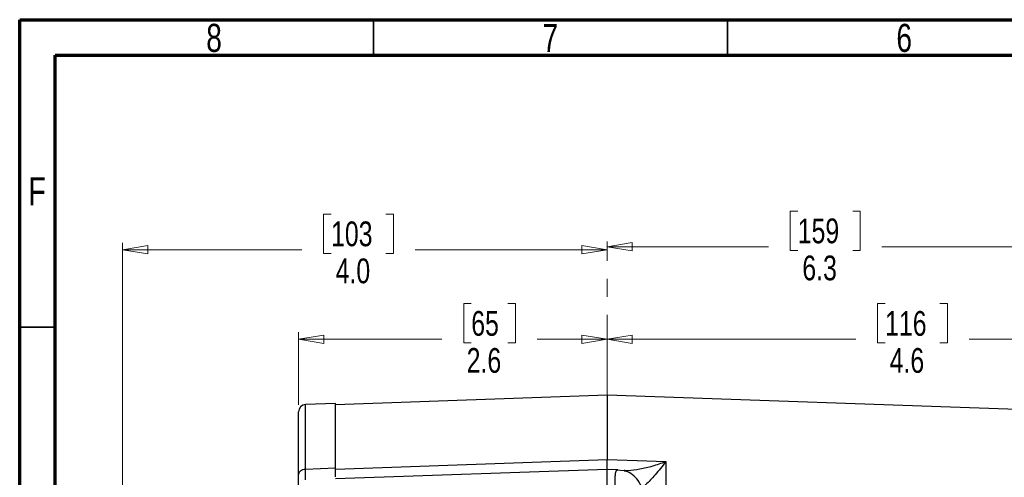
# Model space of a CAD drawing. Header units: inches. Extents: x 0.6 to 16.3, y 0.2 to 11.5.
# Tile 6 of 12: x 0.6 to 6.1, y 8.9 to 11.5. Entities that reach past the tile are written whole.
import ezdxf

# ---------------------------------------------------------------- set-up
doc = ezdxf.new("R2010")
doc.units = ezdxf.units.IN
doc.header["$MEASUREMENT"] = 0
doc.linetypes.add('CENTERX2', pattern=[0.8, 0.5, -0.1, 0.1, -0.1])
doc.styles.add('SLDTEXTSTYLE0', font='TXT', dxfattribs={"width": 0.75})
doc.dimstyles.new('SLDDIMSTYLE1', dxfattribs={"dimtxt": 0.137795, "dimasz": 0.14, "dimexe": 0, "dimexo": 0.0625, "dimgap": 0.034449, "dimtad": 0, "dimdec": 1, "dimlfac": 1.5, "dimrnd": 1e-09, "dimzin": 12, "dimdsep": 46, "dimtxsty": 'SLDTEXTSTYLE0', "dimblk1": 'CLOSED', "dimblk2": 'CLOSED', "dimsah": 1, "dimcen": 0.09, "dimadec": 0, "dimazin": 3, "dimtfac": 1, "dimtdec": 1, "dimtofl": 0, "dimtmove": 0, "dimatfit": 3, "dimldrblk": 'CLOSED', "dimfxl": 0, "dimfrac": 2, "dimtolj": 1, "dimtzin": 12, "dimarcsym": 0})
doc.dimstyles.new('SLDDIMSTYLE3', dxfattribs={"dimtxt": 0.137795, "dimasz": 0.14, "dimexe": 0, "dimexo": 0.0625, "dimgap": 0.034449, "dimtad": 0, "dimdec": 1, "dimlfac": 1.5, "dimrnd": 1e-09, "dimzin": 4, "dimdsep": 46, "dimtxsty": 'SLDTEXTSTYLE0', "dimblk1": 'CLOSED', "dimblk2": 'CLOSED', "dimsah": 1, "dimcen": 0.09, "dimadec": 0, "dimazin": 1, "dimtfac": 1, "dimtdec": 1, "dimtofl": 0, "dimtmove": 0, "dimatfit": 3, "dimldrblk": 'CLOSED', "dimfxl": 0, "dimfrac": 2, "dimtolj": 1, "dimtzin": 12, "dimarcsym": 0})

# ---------------------------------------------------------------- blocks, each defined once
blk = doc.blocks.new('_Closed')
at = {"color": 0, "linetype": 'ByBlock', "lineweight": -2}
for p, q in [((-1, 0.166667), (0, 0)), ((-1, 0.166667), (-1, -0.166667)), ((0, 0), (-1, -0.166667)), ((0, 0), (-1, 0))]:
    blk.add_line(p, q, dxfattribs=at)
blk = doc.blocks.new('_D_7')
at = {"color": 7, "linetype": 'Continuous', "lineweight": 0}
for p, q in [((4.9181, 10.4301), (4.8761, 10.4301)), ((4.8761, 10.4301), (4.8761, 10.2114)), ((5.2236, 10.4301), (5.2656, 10.4301)), ((5.2656, 10.4301), (5.2656, 10.2114)), ((8.0416, 9.8802), (8.0416, 10.271)), ((3.8576, 10.2317), (4.7553, 10.2317)), ((4.8761, 10.2114), (4.9181, 10.2114)), ((5.2656, 10.2114), (5.2236, 10.2114)), ((8.0416, 10.2317), (5.3864, 10.2317))]:
    blk.add_line(p, q, dxfattribs=at)
at = {"color": 7, "linetype": 'Continuous', "lineweight": 18, "xscale": 0.14, "yscale": 0.14, "rotation": 180.0000000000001}
blk.add_blockref('_Closed', (3.8576, 10.2317), dxfattribs=at)
at = {"color": 7, "linetype": 'Continuous', "lineweight": 18, "xscale": 0.14, "yscale": 0.14}
blk.add_blockref('_Closed', (8.0416, 10.2317), dxfattribs=at)
at = {"color": 7, "linetype": 'Continuous', "lineweight": 18, "char_height": 0.1378, "attachment_point": 1, "style": 'SLDTEXTSTYLE0'}
for s, insert in [('159', (4.9181, 10.389)), ('6.3', (4.9436, 10.1828))]:
    blk.add_mtext(s, dxfattribs=dict(at, insert=insert))
blk = doc.blocks.new('_D_8')
at = {"color": 7, "linetype": 'Continuous', "lineweight": 0}
for p, q in [((5.4039, 9.9152), (5.3619, 9.9152)), ((5.3619, 9.9152), (5.3619, 9.6964)), ((5.7093, 9.9152), (5.7513, 9.9152)), ((5.7513, 9.9152), (5.7513, 9.6964)), ((6.903, 9.1451), (6.903, 9.7561)), ((3.8576, 9.7167), (5.241, 9.7167)), ((5.3619, 9.6964), (5.4039, 9.6964)), ((5.7513, 9.6964), (5.7093, 9.6964)), ((6.903, 9.7167), (5.8721, 9.7167))]:
    blk.add_line(p, q, dxfattribs=at)
at = {"color": 7, "linetype": 'Continuous', "lineweight": 18, "xscale": 0.14, "yscale": 0.14, "rotation": 180.0000000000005}
blk.add_blockref('_Closed', (3.8576, 9.7167), dxfattribs=at)
at = {"color": 7, "linetype": 'Continuous', "lineweight": 18, "xscale": 0.14, "yscale": 0.14}
blk.add_blockref('_Closed', (6.903, 9.7167), dxfattribs=at)
at = {"color": 7, "linetype": 'Continuous', "lineweight": 18, "char_height": 0.1378, "attachment_point": 1, "style": 'SLDTEXTSTYLE0'}
for s, insert in [('116', (5.4039, 9.8741)), ('4.6', (5.4293, 9.6679))]:
    blk.add_mtext(s, dxfattribs=dict(at, insert=insert))
blk = doc.blocks.new('_D_9')
at = {"color": 7, "linetype": 'Continuous', "lineweight": 0}
for p, q in [((2.3224, 10.4137), (2.2804, 10.4137)), ((2.2804, 10.4137), (2.2804, 10.195)), ((2.6279, 10.4137), (2.6699, 10.4137)), ((2.6699, 10.4137), (2.6699, 10.195)), ((1.1626, 7.7959), (1.1626, 10.2546)), ((1.1626, 10.2153), (2.1596, 10.2153)), ((2.2804, 10.195), (2.3224, 10.195)), ((2.6699, 10.195), (2.6279, 10.195)), ((3.8576, 10.2153), (2.7907, 10.2153))]:
    blk.add_line(p, q, dxfattribs=at)
at = {"color": 7, "linetype": 'Continuous', "lineweight": 18, "xscale": 0.14, "yscale": 0.14, "rotation": 180.0000000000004}
blk.add_blockref('_Closed', (1.1626, 10.2153), dxfattribs=at)
at = {"color": 7, "linetype": 'Continuous', "lineweight": 18, "xscale": 0.14, "yscale": 0.14}
blk.add_blockref('_Closed', (3.8576, 10.2153), dxfattribs=at)
at = {"color": 7, "linetype": 'Continuous', "lineweight": 18, "char_height": 0.1378, "attachment_point": 1, "style": 'SLDTEXTSTYLE0'}
for s, insert in [('103', (2.3224, 10.3726)), ('4.0', (2.3479, 10.1665))]:
    blk.add_mtext(s, dxfattribs=dict(at, insert=insert))
blk = doc.blocks.new('_D_10')
at = {"color": 7, "linetype": 'Continuous', "lineweight": 0}
for p, q in [((3.1021, 9.9152), (3.0601, 9.9152)), ((3.0601, 9.9152), (3.0601, 9.6964)), ((3.3058, 9.9152), (3.3477, 9.9152)), ((3.3477, 9.9152), (3.3477, 9.6964)), ((2.1413, 9.3522), (2.1413, 9.7561)), ((2.1413, 9.7167), (2.9393, 9.7167)), ((3.0601, 9.6964), (3.1021, 9.6964)), ((3.3477, 9.6964), (3.3058, 9.6964)), ((3.8576, 9.7167), (3.4686, 9.7167))]:
    blk.add_line(p, q, dxfattribs=at)
at = {"color": 7, "linetype": 'Continuous', "lineweight": 18, "xscale": 0.14, "yscale": 0.14}
for p, rotation in [((2.1413, 9.7167), 179.9999999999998), ((3.8576, 9.7167), 359.9999999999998)]:
    blk.add_blockref('_Closed', p, dxfattribs=dict(at, rotation=rotation))
at = {"color": 7, "linetype": 'Continuous', "lineweight": 18, "char_height": 0.1378, "attachment_point": 1, "style": 'SLDTEXTSTYLE0'}
for s, insert in [('65', (3.1021, 9.8741)), ('2.6', (3.0767, 9.6679))]:
    blk.add_mtext(s, dxfattribs=dict(at, insert=insert))

msp = doc.modelspace()

# ---------------------------------------------------------------- linework, layer by layer
at = {"color": 7, "linetype": 'Continuous', "lineweight": 70}
for p, q in [((0.5906, 0.1969), (0.5906, 11.4961)), ((0.5906, 11.4961), (16.3386, 11.4961)), ((0.7874, 0.3937), (0.7874, 11.2992)), ((0.7874, 11.2992), (16.1417, 11.2992))]:
    msp.add_line(p, q, dxfattribs=at)
at = {"color": 7, "linetype": 'Continuous', "lineweight": 35}
for p, q in [((2.5591, 11.2992), (2.5591, 11.4961)), ((4.5276, 11.2992), (4.5276, 11.4961)), ((0.7874, 9.7835), (0.5906, 9.7835))]:
    msp.add_line(p, q, dxfattribs=at)
at = {"color": 7, "linetype": 'CENTERX2', "lineweight": 18}
msp.add_line((3.8576, 3.7529), (3.8576, 10.262), dxfattribs=at)
at = {"color": 7, "linetype": 'Continuous', "lineweight": 25}
for p, q in [((3.8576, 9.4048), (2.348, 9.352)), ((6.2187, 9.3223), (3.8576, 9.4048)), ((3.8576, 9.4048), (3.8576, 9.0474)), ((2.348, 9.3587), (2.1799, 9.3528)), ((2.348, 9.0003), (2.348, 9.3587)), ((2.348, 8.9943), (3.8576, 9.0474)), ((3.8576, 9.0474), (4.0243, 9.0415)), ((4.0243, 9.0415), (4.1851, 9.0359)), ((2.1799, 8.9944), (2.348, 9.0003)), ((2.348, 8.9943), (2.348, 9.0003)), ((3.8576, 8.9919), (2.348, 8.9392)), ((3.9181, 8.9898), (3.8576, 8.9919)), ((3.8576, 8.7283), (3.8576, 8.9919)), ((3.9535, 8.9843), (3.9101, 8.9872)), ((4.1851, 9.0359), (4.1851, 8.5055))]:
    msp.add_line(p, q, dxfattribs=at)
at = {"color": 8, "linetype": 'Continuous', "lineweight": 25}
msp.add_line((2.1799, 8.9944), (2.1799, 9.3528), dxfattribs=at)
at = {"color": 7, "linetype": 'Continuous', "lineweight": 25}
msp.add_arc((2.1813, 9.3128), 0.04, 92, 180, dxfattribs=at)
for points, knots in [([(2.1413, 8.9616), (2.1413, 8.9964), (2.1413, 9.0667), (2.1413, 9.1522), (2.1413, 9.2225), (2.1413, 9.2738), (2.1413, 9.3067), (2.1413, 9.3108), (2.1413, 9.3128)], [0, 0, 0, 0, 0.159873, 0.3226643, 0.488197, 0.6577181, 0.8283959, 1, 1, 1, 1]), ([(3.8576, 8.9905), (3.8576, 8.9904), (3.8576, 8.9899), (3.8576, 8.9989), (3.8576, 9.0171), (3.8576, 9.0373), (3.8576, 9.0474)], [0, 0, 0, 0, 0.079363, 0.386232, 0.693106, 1, 1, 1, 1]), ([(2.348, 8.9515), (2.348, 8.9564), (2.348, 8.9675), (2.348, 8.9886), (2.348, 9.0003)], [0, 0, 0, 0, 0.44441, 1, 1, 1, 1]), ([(3.9103, 8.9866), (3.9105, 8.9872), (3.9116, 8.9903), (3.9134, 8.9893), (3.9148, 8.9886)], [0, 0, 0, 0, 0.224941, 1, 1, 1, 1]), ([(3.9562, 8.9861), (3.9541, 8.9859), (3.9514, 8.9856), (3.9521, 8.9852), (3.9522, 8.9851)], [0, 0, 0, 0, 0.778233, 1, 1, 1, 1]), ([(4.1851, 9.0359), (4.175, 9.023), (4.1549, 8.9973), (4.1257, 8.9627), (4.0983, 8.9324), (4.0731, 8.9067), (4.0585, 8.8949), (4.0515, 8.8892)], [0, 0, 0, 0, 0.213856, 0.426153, 0.626654, 0.81901, 1, 1, 1, 1]), ([(2.1413, 8.9062), (2.1413, 8.9125), (2.1413, 8.9253), (2.1413, 8.9494), (2.1413, 8.9616)], [0, 0, 0, 0, 0.491903, 1, 1, 1, 1])]:
    msp.add_open_spline(points, degree=3, knots=knots, dxfattribs=at)
msp.add_open_spline([(2.1413, 8.9616), (2.1419, 8.9658), (2.143, 8.9742), (2.1519, 8.9849), (2.1646, 8.9926), (2.1748, 8.9938), (2.1799, 8.9944)], degree=3, dxfattribs=at)
at = {"color": 8, "linetype": 'Continuous', "lineweight": 25}
for points, knots in [([(2.1798, 8.935), (2.1798, 8.9355), (2.1798, 8.9367), (2.1798, 8.941), (2.1798, 8.9513), (2.1798, 8.9665), (2.1799, 8.9844), (2.1799, 8.9944)], [0, 0, 0, 0, 0.123713, 0.301736, 0.478732, 0.708095, 1, 1, 1, 1]), ([(3.9178, 8.7282), (3.9154, 8.7451), (3.9106, 8.7794), (3.9059, 8.8308), (3.903, 8.8792), (3.9021, 8.9217), (3.903, 8.9552), (3.9056, 8.978), (3.9088, 8.9839), (3.9103, 8.9866)], [0, 0, 0, 0, 0.141118, 0.286267, 0.433353, 0.582541, 0.731692, 0.878378, 1, 1, 1, 1]), ([(4.0515, 8.8892), (4.0452, 8.9035), (4.0326, 8.9323), (4.0001, 8.9633), (3.9725, 8.9809), (3.9557, 8.983), (3.9533, 8.9834)], [0, 0, 0, 0, 0.315443, 0.630883, 0.946305, 1, 1, 1, 1]), ([(3.9558, 8.9873), (3.9618, 8.987), (3.987, 8.9855), (4.0402, 8.9941), (4.111, 9.0099), (4.1604, 9.0272), (4.1851, 9.0359)], [0, 0, 0, 0, 0.09199, 0.387907, 0.692525, 1, 1, 1, 1])]:
    msp.add_open_spline(points, degree=3, knots=knots, dxfattribs=at)

# ---------------------------------------------------------------- texts
at = {"color": 7, "linetype": 'Continuous', "lineweight": 0, "char_height": 0.1562, "attachment_point": 2, "style": 'SLDTEXTSTYLE0'}
for s, insert in [('8', (1.6717, 11.4728)), ('7', (3.5417, 11.4728)), ('6', (5.5102, 11.4728)), ('F', (0.6873, 10.6191))]:
    msp.add_mtext(s, dxfattribs=dict(at, insert=insert))

# ---------------------------------------------------------------- dimensions: what is measured, and where the dimension line sits
at = {"color": 7, "linetype": 'Continuous', "lineweight": 18}
for base, p1, dimstyle, picture, middle in [((3.8576, 10.2153), (1.1626, 7.7565), 'SLDDIMSTYLE3', '_D_9', (2.4752, 10.2153)), ((3.8576, 10.2317), (8.0416, 9.8408), 'SLDDIMSTYLE1', '_D_7', (5.0708, 10.2317)), ((3.8576, 9.7167), (2.1413, 9.3128), 'SLDDIMSTYLE1', '_D_10', (3.2039, 9.7167))]:
    dim = msp.add_linear_dim(base=base, p1=p1, p2=(3.8576, 10.262), dimstyle=dimstyle, dxfattribs=at)
    dim.commit()
    dim.dimension.update_dxf_attribs({"geometry": picture, "text_midpoint": middle, "dimtype": 160})
dim = msp.add_linear_dim(base=(3.8576, 9.7167), p1=(6.903, 9.1057), p2=(3.8576, 10.262), angle=0, dimstyle='SLDDIMSTYLE1', dxfattribs=at)
dim.commit()
dim.dimension.update_dxf_attribs({"geometry": '_D_8', "text_midpoint": (5.5566, 9.7167), "dimtype": 160})

doc.saveas('drawing.dxf')
